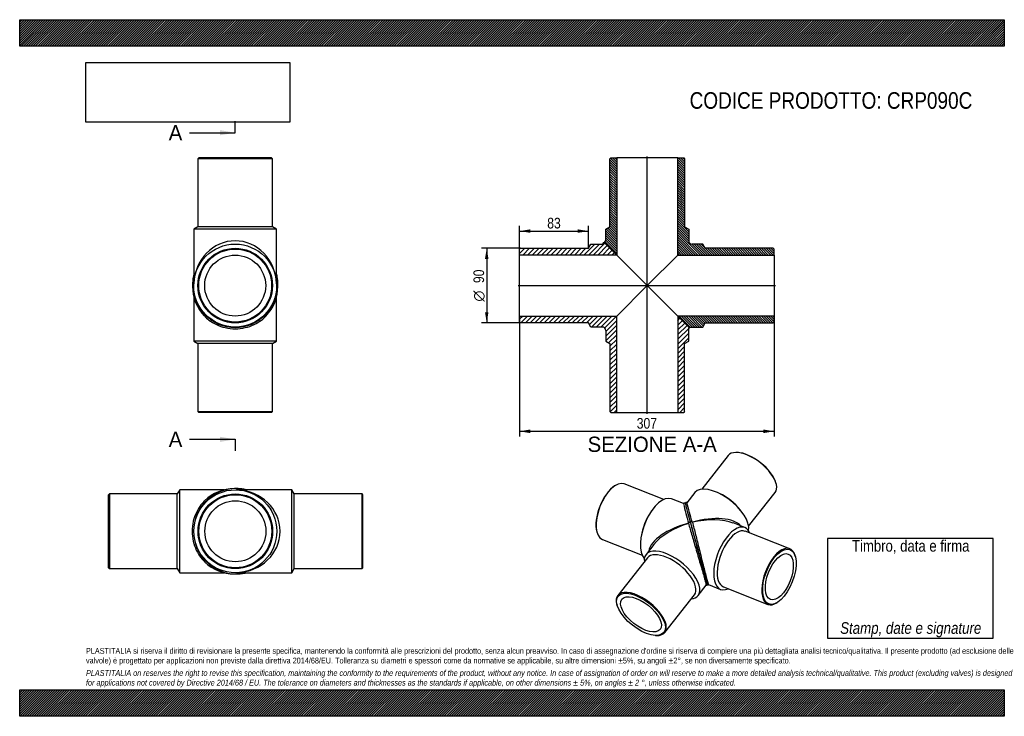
# Model space of a CAD drawing. Header units: millimetres. Extents: x 0 to 1188, y 0 to 840.
import ezdxf
from ezdxf.enums import TextEntityAlignment as Align
from ezdxf.lldxf.tags import DXFTag

# ---------------------------------------------------------------- set-up
doc = ezdxf.new("R2010")
doc.units = ezdxf.units.MM
doc.header["$LTSCALE"] = 4
for name, color, linetype in [('Default', 7, 'Continuous'), ('DV4_Default', 7, 'Continuous'), ('TP090C', 7, 'Continuous'), ('TP090C_MIR', 7, 'Continuous')]:
    doc.layers.add(name, color=color, linetype=linetype)
doc.styles.add('SEACAD_Arial_Narrow', font='ARIALN.TTF')
doc.styles.add('SEACAD_Solid_Edge_ANSI', font='seans.ttf')
doc.styles.add('SEACAD_Solid_Edge_ANSI1_Symbols', font='semeca1.ttf')
tags = doc.linetypes.add('CENTER2', pattern=[28.575, 19.05, -3.175, 3.175, -3.175]).pattern_tags.tags
tags[10:11] = [DXFTag(74, 4), DXFTag(75, 0), DXFTag(340, '0'), DXFTag(46, 0.0), DXFTag(50, 0.0), DXFTag(44, 0.0), DXFTag(45, 0.0)]
tags[8:9] = [DXFTag(74, 4), DXFTag(75, 0), DXFTag(340, '0'), DXFTag(46, 0.0), DXFTag(50, 0.0), DXFTag(44, 0.0), DXFTag(45, 0.0)]
tags[6:7] = [DXFTag(74, 4), DXFTag(75, 0), DXFTag(340, '0'), DXFTag(46, 0.0), DXFTag(50, 0.0), DXFTag(44, 0.0), DXFTag(45, 0.0)]
tags[4:5] = [DXFTag(74, 4), DXFTag(75, 0), DXFTag(340, '0'), DXFTag(46, 0.0), DXFTag(50, 0.0), DXFTag(44, 0.0), DXFTag(45, 0.0)]
doc.dimstyles.new('Plastitalia', dxfattribs={"dimtxt": 12.8, "dimasz": 12.8, "dimexe": 6.4, "dimexo": 0, "dimgap": 3.2, "dimtad": 1, "dimdec": 0, "dimtxsty": 'SEACAD_Arial_Narrow', "dimblk1": '_SE_FILLED', "dimblk2": '_SE_FILLED', "dimsah": 1, "dimcen": 6.4, "dimadec": 0, "dimazin": 0, "dimtfac": 0.7, "dimtdec": 1, "dimtmove": 0, "dimatfit": 3, "dimfxl": 1, "dimtolj": 1, "dimarcsym": 0})
picture_1 = doc.add_image_def('image1.jpg', size_in_pixel=(4302, 1260))

# ---------------------------------------------------------------- blocks, each defined once
blk = doc.blocks.new('SE')
at = {"layer": 'TP090C', "color": 7, "linetype": 'Continuous'}
for p, q in [((210, 506.1), (210, 452.4)), ((310, 452.4), (310, 506.1)), ((310, 452.4), (210, 452.4)), ((210, 452.4), (215, 449.4)), ((305, 449.4), (310, 452.4)), ((305, 449.4), (215, 449.4)), ((215, 449.4), (215, 367.4)), ((305, 367.4), (305, 449.4)), ((215, 367.4), (305, 367.4)), ((215, 367.4), (216, 366.4)), ((304, 366.4), (216, 366.4)), ((304, 366.4), (305, 367.4))]:
    blk.add_line(p, q, dxfattribs=at)
for start, end in [(179.9998, 224.2468), (316.0319, 0.0001)]:
    blk.add_arc((260, 518.4), 51.5, start, end, dxfattribs=at)
for centre, major_axis, start_param, end_param in [((210, 518.4), (1.5, 0), 3.010207, 3.141023), ((310, 518.4), (-1.5, 0), 3.142161, 3.299561)]:
    blk.add_ellipse(centre, major_axis=major_axis, ratio=0.707107, start_param=start_param, end_param=end_param, dxfattribs=at)
for points in [[(208.6, 520.5), (208.6, 519.8), (208.6, 519.2), (208.5, 518.4)], [(311.5, 518.4), (311.5, 519.2), (311.5, 519.9), (311.5, 520.6)]]:
    blk.add_open_spline(points, degree=3, dxfattribs=at)
blk.add_open_spline([(223.2, 482.4), (224.7, 480.8), (226.4, 479.3), (230.9, 475.8), (234, 473.9), (240.6, 470.8), (244.3, 469.5), (251.9, 467.8), (256, 467.3), (264.1, 467.3), (268.1, 467.8), (275.8, 469.5), (279.5, 470.8), (286.1, 473.9), (289.1, 475.8), (293.7, 479.3), (295.5, 480.9), (297.1, 482.6)], degree=3, knots=[0.2696295, 0.2696295, 0.2696295, 0.2696295, 0.3125, 0.3125, 0.375, 0.375, 0.4375, 0.4375, 0.5, 0.5, 0.5625, 0.5625, 0.625, 0.625, 0.6875, 0.6875, 0.7320746, 0.7320746, 0.7320746, 0.7320746], dxfattribs=at)
at = {"layer": 'TP090C_MIR', "color": 7, "linetype": 'Continuous'}
for p, q in [((216, 673.4), (215, 672.4)), ((305, 672.4), (215, 672.4)), ((215, 672.4), (215, 590.4)), ((304, 673.4), (216, 673.4)), ((305, 672.4), (304, 673.4)), ((305, 590.4), (305, 672.4)), ((215, 590.4), (210, 587.4)), ((310, 587.4), (210, 587.4)), ((210, 587.4), (210, 523.7)), ((305, 590.4), (215, 590.4)), ((310, 587.4), (305, 590.4)), ((310, 523.7), (310, 587.4)), ((210.1, 521.6), (210.1, 521.6)), ((210.1, 521.6), (210.1, 521.5)), ((310, 521.6), (310, 521.6)), ((310, 521.5), (310, 521.6))]:
    blk.add_line(p, q, dxfattribs=at)
for radius in [50, 45, 44, 36.8]:
    blk.add_circle((260, 519.4), radius, dxfattribs=at)
for centre, radius, start, end in [((259.6, 523.5), 49.5, 179.7737, 182.1334), ((260.5, 523.5), 49.5, 357.8668, 0.2255), ((260, 520.5), 51.5, 180.0013, 359.9987)]:
    blk.add_arc(centre, radius, start, end, dxfattribs=at)
for centre, major_axis, ratio, start_param, end_param in [((260, 519.4), (0, -54), 0.925926, 1.611594, 4.671591), ((210, 520.5), (1.5, 0), 0.707107, 1.541946, 3.142164), ((310, 520.5), (-1.5, 0), 0.707107, 3.141021, 4.741239)]:
    blk.add_ellipse(centre, major_axis=major_axis, ratio=ratio, start_param=start_param, end_param=end_param, dxfattribs=at)
for points, knots in [([(210, 533.1), (209.8, 531.9), (208.9, 527.7), (208.6, 523.8), (208.5, 520.5)], [0.91071476, 0.91071476, 0.91071476, 0.91071476, 0.93547315, 1, 1, 1, 1]), ([(311.5, 520.5), (311.5, 522.3), (311.4, 525.6), (310.8, 529.9), (310.2, 532.5), (310.1, 533.1)], [0, 0, 0, 0, 0.03425524, 0.07575885, 0.08901641, 0.08901641, 0.08901641, 0.08901641])]:
    blk.add_open_spline(points, degree=3, knots=knots, dxfattribs=at)
blk = doc.blocks.new('SE1')
at = {"layer": 'TP090C', "color": 7, "linetype": 'Continuous'}
for p, q in [((108.2, 268.1), (107.2, 267.1)), ((107.2, 179.1), (107.2, 267.1)), ((108.2, 268.1), (108.2, 178.1)), ((190.2, 268.1), (108.2, 268.1)), ((193.2, 273.1), (190.2, 268.1)), ((190.2, 178.1), (190.2, 268.1)), ((193.2, 173.1), (193.2, 273.1)), ((246.8, 273.1), (193.2, 273.1)), ((107.2, 179.1), (108.2, 178.1)), ((108.2, 178.1), (190.2, 178.1)), ((190.2, 178.1), (193.2, 173.1)), ((193.2, 173.1), (246.8, 173.1))]:
    blk.add_line(p, q, dxfattribs=at)
for start, end in [(89.9998, 134.2468), (226.0319, 270.0001)]:
    blk.add_arc((259.1, 223.1), 51.5, start, end, dxfattribs=at)
for centre, major_axis, start_param, end_param in [((259.1, 273.1), (0, -1.5), 3.010207, 3.141023), ((259.1, 173.1), (0, 1.5), 3.142161, 3.299561)]:
    blk.add_ellipse(centre, major_axis=major_axis, ratio=0.707107, start_param=start_param, end_param=end_param, dxfattribs=at)
for points in [[(261.3, 274.6), (260.6, 274.6), (259.9, 274.6), (259.1, 274.6)], [(259.1, 171.6), (259.9, 171.7), (260.6, 171.7), (261.3, 171.7)]]:
    blk.add_open_spline(points, degree=3, dxfattribs=at)
blk.add_open_spline([(223.2, 260), (221.6, 258.5), (220.1, 256.8), (216.6, 252.2), (214.7, 249.2), (211.6, 242.6), (210.3, 238.9), (208.5, 231.3), (208.1, 227.2), (208.1, 219.1), (208.5, 215.1), (210.3, 207.4), (211.5, 203.7), (214.7, 197.1), (216.6, 194.1), (220.1, 189.5), (221.7, 187.7), (223.4, 186.1)], degree=3, knots=[0.2696295, 0.2696295, 0.2696295, 0.2696295, 0.3125, 0.3125, 0.375, 0.375, 0.4375, 0.4375, 0.5, 0.5, 0.5625, 0.5625, 0.625, 0.625, 0.6875, 0.6875, 0.7320746, 0.7320746, 0.7320746, 0.7320746], dxfattribs=at)
at = {"layer": 'TP090C_MIR', "color": 7, "linetype": 'Continuous'}
for p, q in [((262.3, 273.1), (262.2, 273.1)), ((262.4, 273.1), (262.3, 273.1)), ((328.2, 273.1), (264.4, 273.1)), ((328.2, 173.1), (328.2, 273.1)), ((331.2, 268.1), (328.2, 273.1)), ((331.2, 178.1), (331.2, 268.1)), ((413.2, 268.1), (331.2, 268.1)), ((413.2, 178.1), (413.2, 268.1)), ((414.2, 267.1), (413.2, 268.1)), ((414.2, 179.1), (414.2, 267.1)), ((413.2, 178.1), (414.2, 179.1)), ((262.2, 173.2), (262.3, 173.2)), ((262.3, 173.2), (262.4, 173.2)), ((264.4, 173.1), (328.2, 173.1)), ((328.2, 173.1), (331.2, 178.1)), ((331.2, 178.1), (413.2, 178.1))]:
    blk.add_line(p, q, dxfattribs=at)
for radius in [50, 45, 44, 36.8]:
    blk.add_circle((260.2, 223.1), radius, dxfattribs=at)
for centre, radius, start, end in [((261.3, 223.1), 51.5, 90.0013, 269.9987), ((264.2, 223.6), 49.5, 89.7737, 92.1334), ((264.2, 222.7), 49.5, 267.8668, 270.2255)]:
    blk.add_arc(centre, radius, start, end, dxfattribs=at)
for centre, major_axis, ratio, start_param, end_param in [((261.3, 273.1), (0, -1.5), 0.707107, 1.541946, 3.142164), ((260.2, 223.1), (-54, 0), 0.925926, 1.611594, 4.671591), ((261.3, 173.1), (0, 1.5), 0.707107, 3.141021, 4.741239)]:
    blk.add_ellipse(centre, major_axis=major_axis, ratio=ratio, start_param=start_param, end_param=end_param, dxfattribs=at)
for points, knots in [([(273.8, 273.1), (272.6, 273.4), (268.4, 274.3), (264.6, 274.6), (261.3, 274.6)], [0.91071476, 0.91071476, 0.91071476, 0.91071476, 0.93547315, 1, 1, 1, 1]), ([(261.3, 171.6), (263, 171.7), (266.4, 171.8), (270.6, 172.4), (273.2, 173), (273.8, 173.1)], [0, 0, 0, 0, 0.03425524, 0.07575885, 0.08901641, 0.08901641, 0.08901641, 0.08901641])]:
    blk.add_open_spline(points, degree=3, knots=knots, dxfattribs=at)
blk = doc.blocks.new('SE2')
at = {"layer": 'TP090C', "color": 7, "linetype": 'Continuous'}
for p, q in [((718.5, 278.3), (717.8, 277.8)), ((777.2, 261.5), (729.3, 280.2)), ((800.9, 256.5), (786.4, 262.2)), ((762.1, 247.3), (761.1, 245.8)), ((807, 232.8), (807, 232.7)), ((696.2, 222.7), (696.5, 221.9)), ((749.8, 216.9), (749.5, 215.1)), ((703, 213.2), (751, 194.4)), ((765.1, 207.2), (755.7, 195.2)), ((757.6, 191.1), (721.8, 145.8)), ((818.5, 145.7), (828.2, 158)), ((778.3, 101.1), (814.1, 146.5)), ((720.5, 135.1), (720.7, 134.2)), ((767.3, 97.5), (768.1, 97.4))]:
    blk.add_line(p, q, dxfattribs=at)
for centre, radius, start, end in [((1326.4, 378.2), 539.4, 193.0348, 195.6314), ((4571.6, 1241), 3895, 194.6444, 194.6494), ((29500.9, 7982.3), 29719.6, 195.11362, 195.20222), ((5500.2, 1446.7), 4844.9, 195.2409, 195.3692), ((489.3, 72.1), 351.2, 14.4817, 15.1812)]:
    blk.add_arc(centre, radius, start, end, dxfattribs=at)
for centre, major_axis, ratio, start_param, end_param in [((716.1, 246.7), (-13.1, -33.5), 0.47604, 3.141593, 6.283185), ((715.5, 247), (12.8, 32.8), 0.47604, 0.571993, 2.569599), ((771.8, 224.9), (-14.6, -37.2), 0.47604, 3.141593, 6.061157), ((769.9, 225.7), (-13.1, -33.5), 0.47604, 4.266394, 5.158384), ((816.4, 207.5), (9.6, -35.4), 0.001558, 3.140438, 4.142502), ((816.4, 207.5), (57.3, 13.3), 0.456086, 1.629097, 2.953074), ((816.4, 207.5), (56.2, 17.4), 0.456121, 1.596264, 2.555221), ((808.1, 233.1), (1.16, 0.31), 0.671516, 0.002303, 3.172746), ((816.4, 207.5), (-9.6, 35.4), 0.001558, 1.000909, 3.142747), ((787.1, 170.4), (31.4, -24.8), 0.473626, 0, 3.592619), ((785.8, 168.8), (28.3, -22.3), 0.473626, 0, 3.141593), ((750, 123.4), (-28.3, 22.3), 0.473626, 0, 0.567788), ((750, 123.4), (-28.3, 22.3), 0.473626, 2.573805, 6.283185), ((787.1, 170.4), (31.4, -24.8), 0.473626, 5.832158, 6.283185)]:
    blk.add_ellipse(centre, major_axis=major_axis, ratio=ratio, start_param=start_param, end_param=end_param, dxfattribs=at)
for major_axis in [(27.6, -21.8), (23.1, -18.2)]:
    blk.add_ellipse((749.6, 122.9), major_axis=major_axis, ratio=0.473626, dxfattribs=at)
for points, degree, knots in [([(803.2, 256.1), (803.2, 256.1), (803.2, 256.2), (803.1, 256.4), (803, 256.7), (802.8, 256.9), (802.6, 257), (802.5, 257.1), (802.3, 257.1), (802.1, 257.2), (801.7, 257.2), (801.4, 257.1), (801.1, 256.9), (801, 256.6), (800.9, 256.5), (800.9, 256.5)], 3, [0, 0, 0, 0, 0.095236, 0.36902, 0.538861, 0.681274, 0.712762, 0.74245, 0.772752, 0.806235, 0.84471, 0.901202, 0.939693, 0.982555, 1, 1, 1, 1]), ([(807, 232.7), (808.2, 228.2), (809.6, 223.1), (812, 215), (812.8, 212.2), (814.5, 206.4), (815.4, 203.4), (817.2, 197.3), (818.1, 194.2), (819.9, 188), (820.9, 184.9), (822.7, 178.8), (823.5, 175.9), (825.1, 170.4), (825.8, 168), (826.9, 163.8), (827.4, 162), (828, 159.5), (828.2, 158.7), (828.2, 158.1), (828.2, 158), (828.2, 157.9)], 3, [0, 0, 0, 0, 0.125, 0.125, 0.1875, 0.1875, 0.25, 0.25, 0.3125, 0.3125, 0.375, 0.375, 0.4375, 0.4375, 0.5, 0.5, 0.5625, 0.5625, 0.625, 0.625, 0.6531958, 0.6531958, 0.6531958, 0.6531958]), ([(821.3, 189), (821.9, 186.8), (822.5, 184.7), (823.1, 182.6), (823.6, 180.5), (824.2, 178.5), (824.7, 176.7), (825.2, 174.8), (825.6, 173.1)], 2, [0, 0, 0, 0.25, 0.25, 0.5, 0.5, 0.75, 0.75, 1, 1, 1]), ([(828.2, 157.9), (828.3, 157.9), (828.5, 157.9), (828.8, 158.1), (829, 158.2), (829.2, 158.4), (829.3, 158.6), (829.4, 158.8), (829.4, 159), (829.4, 159.3), (829.4, 159.5), (829.3, 159.7)], 3, [0, 0, 0, 0, 0.054975, 0.094715, 0.12964, 0.163727, 0.200132, 0.313854, 0.43783, 0.636859, 1, 1, 1, 1])]:
    blk.add_open_spline(points, degree=degree, knots=knots, dxfattribs=at)
at = {"layer": 'TP090C_MIR', "color": 7, "linetype": 'Continuous'}
for p, q in [((854.9, 314.4), (822.9, 273.9)), ((865.9, 318.1), (865, 318.1)), ((912.7, 280.5), (912.5, 281.3)), ((814.7, 269.9), (805, 257.6)), ((844.3, 268.6), (842.7, 269.4)), ((879.4, 229.3), (911.4, 269.8)), ((870.5, 247.4), (869.4, 248.9)), ((811.6, 234), (811.6, 233.9)), ((874.8, 227.6), (860.8, 233.1)), ((929.1, 202), (875.4, 223.1)), ((935.8, 192.5), (935.6, 193.3)), ((831.1, 158.8), (845.7, 153.1)), ((849.1, 156), (902.8, 135)), ((913.6, 137), (914.3, 137.4))]:
    blk.add_line(p, q, dxfattribs=at)
for centre, radius, start, end in [((4673.1, 1268.6), 4000.2, 194.6625, 194.9979), ((-505.9, -123.2), 1365, 15.173, 16.1989), ((29505.2, 7983.5), 29724.1, 195.11362, 195.20221), ((5508.6, 1449), 4853.7, 195.2411, 195.3691), ((913.2, 184.6), 87.5, 194.5631, 196.3574), ((913.2, 184.6), 87.5, 196.3574, 196.7092)]:
    blk.add_arc(centre, radius, start, end, dxfattribs=at)
for centre, major_axis, ratio, start_param, end_param in [((883.2, 292.1), (28.3, -22.3), 0.473626, 0, 3.141593), ((883.6, 292.7), (-27.6, 21.8), 0.473626, 3.70938, 5.715398), ((846.1, 245.1), (31.4, -24.8), 0.473626, 0.217543, 3.141593), ((847.4, 246.8), (28.3, -22.3), 0.473626, 1.111309, 2.030283), ((816.4, 207.5), (-56.2, -17.4), 0.456121, 3.329598, 4.656261), ((816.4, 207.5), (-57.3, -13.3), 0.456086, 3.727827, 4.689093), ((810.4, 233.7), (1.16, 0.31), 0.671516, -0.026547, 3.143896), ((860.3, 190.3), (14.6, 37.2), 0.47604, 0, 3.592619), ((862.2, 189.5), (13.1, 33.5), 0.47604, 0, 3.141593), ((860.3, 190.3), (14.6, 37.2), 0.47604, 5.832158, 6.283185), ((916, 168.5), (-13.1, -33.5), 0.47604, 2.569599, 6.283185), ((916, 168.5), (-13.1, -33.5), 0.47604, 0, 0.571993)]:
    blk.add_ellipse(centre, major_axis=major_axis, ratio=ratio, start_param=start_param, end_param=end_param, dxfattribs=at)
for major_axis in [(12.8, 32.8), (10.7, 27.4)]:
    blk.add_ellipse((916.6, 168.3), major_axis=major_axis, ratio=0.47604, dxfattribs=at)
for points, knots in [([(805, 257.6), (805, 257.6), (804.8, 257.7), (804.6, 257.8), (804.2, 257.8), (803.9, 257.8), (803.6, 257.6), (803.4, 257.4), (803.3, 257.3), (803.2, 257.1), (803.1, 256.9), (803.1, 256.6), (803.1, 256.3), (803.2, 256.2), (803.2, 256.2)], [0, 0, 0, 0, 0.020772, 0.069027, 0.111984, 0.173766, 0.216677, 0.253884, 0.287643, 0.321023, 0.356653, 0.601906, 0.918515, 1, 1, 1, 1]), ([(811.6, 233.9), (812.9, 229.4), (814.2, 224.4), (816.3, 216.2), (817, 213.3), (818.4, 207.5), (819.2, 204.4), (820.7, 198.3), (821.5, 195.1), (823, 188.8), (823.8, 185.7), (825.3, 179.5), (826.1, 176.6), (827.5, 171.1), (828.1, 168.6), (829.3, 164.4), (829.8, 162.7), (830.5, 160.2), (830.8, 159.4), (831.1, 158.9), (831.1, 158.8), (831.2, 158.7)], [0, 0, 0, 0, 0.125, 0.125, 0.1875, 0.1875, 0.25, 0.25, 0.3125, 0.3125, 0.375, 0.375, 0.4375, 0.4375, 0.5, 0.5, 0.5625, 0.5625, 0.625, 0.625, 0.6525337, 0.6525337, 0.6525337, 0.6525337]), ([(821.3, 189), (822.1, 186.1), (822.9, 183.2), (824.3, 177.9), (825, 175.4), (825.6, 173.1)], [0, 0, 0, 0, 0.5, 0.5, 1, 1, 1, 1]), ([(829.3, 159.8), (829.3, 159.8), (829.4, 159.5), (829.5, 159.3), (829.6, 159.1), (829.6, 159), (829.8, 158.9), (829.9, 158.8), (830, 158.7), (830.3, 158.6), (830.5, 158.5), (830.8, 158.6), (831.1, 158.7), (831.2, 158.7), (831.2, 158.8)], [0, 0, 0, 0, 0.025166, 0.535887, 0.65236, 0.745635, 0.782729, 0.814848, 0.844093, 0.873426, 0.907374, 0.954492, 0.982867, 1, 1, 1, 1])]:
    blk.add_open_spline(points, degree=3, knots=knots, dxfattribs=at)
blk = doc.blocks.new('SE4')
at = {"color": 7, "linetype": 'Continuous', "style": 'SEACAD_Solid_Edge_ANSI'}
blk.add_text('A', height=18.4, dxfattribs=at).set_placement((179.8, 712.9), align=Align.TOP_LEFT)
blk = doc.blocks.new('SE5')
at = {"color": 7, "linetype": 'Continuous', "style": 'SEACAD_Solid_Edge_ANSI'}
blk.add_text('A', height=18.4, dxfattribs=at).set_placement((179.8, 343.2), align=Align.TOP_LEFT)
blk = doc.blocks.new('SEANNOT_GROUP')
at = {"linetype": 'Continuous'}
blk.add_hatch(color=7, dxfattribs=at).paths.add_polyline_path([(241.6, 700.6), (260, 703.7), (241.6, 706.8)])
at = {"color": 7, "linetype": 'Continuous'}
blk.add_lwpolyline([(204.8, 703.7), (260, 703.7)], dxfattribs=at)
blk = doc.blocks.new('SEANNOT_GROUP1')
at = {"linetype": 'Continuous'}
blk.add_hatch(color=7, dxfattribs=at).paths.add_polyline_path([(241.6, 330.9), (260, 334), (241.6, 337.1)])
at = {"color": 7, "linetype": 'Continuous'}
blk.add_lwpolyline([(204.8, 334), (260, 334)], dxfattribs=at)
blk = doc.blocks.new('SE3')
at = {"layer": 'Default', "color": 7, "linetype": 'CENTER2'}
for p, q in [((260, 703.7), (260, 717.5)), ((260, 334), (260, 320.2))]:
    blk.add_line(p, q, dxfattribs=at)
at = {"layer": 'Default', "color": 7, "linetype": 'CENTER2', "const_width": 0.0001}
blk.add_lwpolyline([(260, 703.7), (260, 334)], dxfattribs=at)
at = {"layer": 'Default'}
for name in ['SE4', 'SEANNOT_GROUP', 'SE5', 'SEANNOT_GROUP1']:
    blk.add_blockref(name, (0, 0), dxfattribs=at)
blk = doc.blocks.new('SE6')
at = {"layer": 'TP090C', "linetype": 'Continuous'}
h = blk.add_hatch(dxfattribs=at)
h.set_pattern_fill('LINE', scale=1.25984, angle=45, style=0)
edge = h.paths.add_edge_path()
edge.add_line((686.2, 564.4), (604.2, 564.4))
edge.add_line((604.2, 564.4), (603.2, 563.4))
edge.add_line((603.2, 563.4), (603.2, 556.2))
edge.add_line((603.2, 556.2), (720.4, 556.2))
edge.add_line((720.4, 556.2), (706, 570.6))
edge.add_spline(control_points=[(706, 570.6), (705.9, 570.7), (705.8, 570.8), (705.5, 570.9), (705.4, 571), (704.9, 571.1), (704.6, 571), (704.2, 570.8), (704.1, 570.8), (703.8, 570.6), (703.7, 570.4), (703.5, 570.1), (703.4, 569.7), (703.5, 569.4)], knot_values=[0, 0, 0, 0, 0.125, 0.125, 0.25, 0.25, 0.5, 0.5, 0.625, 0.625, 0.75, 0.75, 1, 1, 1, 1], degree=3, periodic=0)
edge.add_arc((703.2, 573.4), 4, 270, 273.8879, ccw=False)
edge.add_line((703.2, 569.4), (689.2, 569.4))
edge.add_line((689.2, 569.4), (686.2, 564.4))
h = blk.add_hatch(dxfattribs=at)
h.set_pattern_fill('LINE', scale=1.25984, angle=45, style=0)
edge = h.paths.add_edge_path()
edge.add_line((686.2, 474.4), (689.2, 469.4))
edge.add_line((689.2, 469.4), (703.2, 469.4))
edge.add_arc((703.2, 465.4), 4, 0, 90, ccw=False)
edge.add_line((707.2, 465.4), (707.2, 452.4))
edge.add_line((707.2, 452.4), (712.2, 449.4))
edge.add_line((712.2, 449.4), (712.2, 367.4))
edge.add_line((712.2, 367.4), (713.2, 366.4))
edge.add_line((713.2, 366.4), (720.4, 366.4))
edge.add_line((720.4, 366.4), (720.4, 482.6))
edge.add_line((720.4, 482.6), (603.2, 482.6))
edge.add_line((603.2, 482.6), (603.2, 475.4))
edge.add_line((603.2, 475.4), (604.2, 474.4))
edge.add_line((604.2, 474.4), (686.2, 474.4))
h = blk.add_hatch(dxfattribs=at)
h.set_pattern_fill('LINE', scale=1.25984, angle=45, style=0)
edge = h.paths.add_edge_path()
edge.add_line((802.2, 367.4), (802.2, 449.4))
edge.add_line((802.2, 449.4), (807.2, 452.4))
edge.add_line((807.2, 452.4), (807.2, 467.3))
edge.add_spline(control_points=[(807.2, 467.3), (807.9, 468), (807.7, 468.9), (807.2, 469.4)], knot_values=[0, 0, 0, 0, 0.25, 0.25, 0.25, 0.25], weights=[0.5, 0.5, 0.666667, 1], degree=3, periodic=0)
edge.add_line((807.2, 469.4), (794, 482.6))
edge.add_line((794, 482.6), (794, 366.4))
edge.add_line((794, 366.4), (801.2, 366.4))
edge.add_line((801.2, 366.4), (802.2, 367.4))
at = {"layer": 'TP090C_MIR', "linetype": 'Continuous'}
h = blk.add_hatch(dxfattribs=at)
h.set_pattern_fill('LINE', scale=0.62992, angle=135, style=0)
edge = h.paths.add_edge_path()
edge.add_line((707.2, 587.4), (707.2, 573.4))
edge.add_arc((703.2, 573.4), 4, 356.1121, 360, ccw=False)
edge.add_spline(control_points=[(707.2, 573.2), (707, 573.2), (706.9, 573.2), (706.6, 573.1), (706.4, 573), (706.2, 572.9), (706.1, 572.8), (705.9, 572.6), (705.8, 572.4), (705.6, 572), (705.5, 571.7), (705.6, 571.3), (705.7, 571.1), (705.8, 570.8), (705.9, 570.7), (706, 570.6)], knot_values=[0, 0, 0, 0, 0.125, 0.125, 0.25, 0.25, 0.375, 0.375, 0.5, 0.5, 0.75, 0.75, 0.875, 0.875, 1, 1, 1, 1], degree=3, periodic=0)
edge.add_line((706, 570.6), (720.4, 556.2))
edge.add_line((720.4, 556.2), (720.4, 673.4))
edge.add_line((720.4, 673.4), (713.2, 673.4))
edge.add_line((713.2, 673.4), (712.2, 672.4))
edge.add_line((712.2, 672.4), (712.2, 590.4))
edge.add_line((712.2, 590.4), (707.2, 587.4))
h = blk.add_hatch(dxfattribs=at)
h.set_pattern_fill('LINE', scale=0.629921, angle=135, style=0)
edge = h.paths.add_edge_path()
edge.add_line((802.2, 672.4), (801.2, 673.4))
edge.add_line((801.2, 673.4), (794, 673.4))
edge.add_line((794, 673.4), (794, 556.2))
edge.add_line((794, 556.2), (910.2, 556.2))
edge.add_line((910.2, 556.2), (910.2, 563.4))
edge.add_line((910.2, 563.4), (909.2, 564.4))
edge.add_line((909.2, 564.4), (827.2, 564.4))
edge.add_line((827.2, 564.4), (824.2, 569.4))
edge.add_line((824.2, 569.4), (811.2, 569.4))
edge.add_arc((811.2, 573.4), 4, 180, 270, ccw=False)
edge.add_line((807.2, 573.4), (807.2, 587.4))
edge.add_line((807.2, 587.4), (802.2, 590.4))
edge.add_line((802.2, 590.4), (802.2, 672.4))
h = blk.add_hatch(dxfattribs=at)
h.set_pattern_fill('LINE', scale=0.629921, angle=135, style=0)
edge = h.paths.add_edge_path()
edge.add_line((827.2, 474.4), (909.2, 474.4))
edge.add_line((909.2, 474.4), (910.2, 475.4))
edge.add_line((910.2, 475.4), (910.2, 482.6))
edge.add_line((910.2, 482.6), (794, 482.6))
edge.add_line((794, 482.6), (807.2, 469.4))
edge.add_spline(control_points=[(807.2, 469.4), (807.7, 468.9), (808.6, 468.7), (809.3, 469.4)], knot_values=[0, 0, 0, 0, 0.25, 0.25, 0.25, 0.25], weights=[1, 0.666667, 0.5, 0.5], degree=3, periodic=0)
edge.add_line((809.3, 469.4), (824.2, 469.4))
edge.add_line((824.2, 469.4), (827.2, 474.4))
at = {"layer": 'DV4_Default', "color": 7, "linetype": 'CENTER2'}
for p, q in [((757.2, 364.7), (757.2, 675.2)), ((601.4, 519.4), (911.9, 519.4))]:
    blk.add_line(p, q, dxfattribs=at)
at = {"layer": 'TP090C', "color": 7, "linetype": 'Continuous'}
for p, q in [((706, 570.6), (720.4, 556.2)), ((603.2, 563.4), (604.2, 564.4)), ((603.2, 556.2), (603.2, 563.4)), ((604.2, 564.4), (686.2, 564.4)), ((686.2, 564.4), (689.2, 569.4)), ((689.2, 569.4), (703.2, 569.4)), ((603.2, 482.6), (603.2, 556.2)), ((720.4, 556.2), (603.2, 556.2)), ((757.2, 519.4), (720.4, 556.2)), ((720.4, 482.6), (757.2, 519.4)), ((757.2, 519.4), (794, 482.6)), ((603.2, 475.4), (603.2, 482.6)), ((603.2, 482.6), (720.4, 482.6)), ((604.2, 474.4), (603.2, 475.4)), ((720.4, 366.4), (720.4, 482.6)), ((794, 482.6), (794, 366.4)), ((794, 482.6), (807.2, 469.4)), ((686.2, 474.4), (604.2, 474.4)), ((689.2, 469.4), (686.2, 474.4)), ((703.2, 469.4), (689.2, 469.4)), ((707.2, 465.4), (707.2, 452.4)), ((807.2, 452.4), (807.2, 467.3)), ((707.2, 452.4), (712.2, 449.4)), ((802.2, 449.4), (807.2, 452.4)), ((712.2, 449.4), (712.2, 367.4)), ((802.2, 367.4), (802.2, 449.4)), ((713.2, 366.4), (712.2, 367.4)), ((713.2, 366.4), (720.4, 366.4)), ((720.4, 366.4), (794, 366.4)), ((794, 366.4), (801.2, 366.4)), ((802.2, 367.4), (801.2, 366.4))]:
    blk.add_line(p, q, dxfattribs=at)
for centre, start, end in [((703.2, 573.4), 270, 273.8879), ((703.2, 465.4), 0, 90)]:
    blk.add_arc(centre, 4, start, end, dxfattribs=at)
blk.add_open_spline([(706, 570.6), (705.9, 570.7), (705.8, 570.8), (705.5, 570.9), (705.4, 571), (704.9, 571.1), (704.6, 571), (704.2, 570.8), (704.1, 570.8), (703.8, 570.6), (703.7, 570.4), (703.5, 570.1), (703.4, 569.7), (703.5, 569.4)], degree=3, knots=[0, 0, 0, 0, 0.125, 0.125, 0.25, 0.25, 0.5, 0.5, 0.625, 0.625, 0.75, 0.75, 1, 1, 1, 1], dxfattribs=at)
blk.add_open_spline([(705.6, 570.9), (705.6, 570.9), (705.5, 570.9), (705.5, 570.9)], degree=3, dxfattribs=at)
blk.add_rational_spline([(807.2, 467.3), (807.9, 468), (807.7, 468.9), (807.2, 469.4)], [0.5, 0.500000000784, 0.666666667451, 1], degree=3, dxfattribs=at)
at = {"layer": 'TP090C_MIR', "color": 7, "linetype": 'Continuous'}
for p, q in [((712.2, 672.4), (713.2, 673.4)), ((712.2, 590.4), (712.2, 672.4)), ((713.2, 673.4), (720.4, 673.4)), ((794, 673.4), (720.4, 673.4)), ((720.4, 673.4), (720.4, 556.2)), ((794, 673.4), (801.2, 673.4)), ((794, 556.2), (794, 673.4)), ((801.2, 673.4), (802.2, 672.4)), ((802.2, 672.4), (802.2, 590.4)), ((707.2, 587.4), (712.2, 590.4)), ((707.2, 573.4), (707.2, 587.4)), ((802.2, 590.4), (807.2, 587.4)), ((807.2, 587.4), (807.2, 573.4)), ((720.4, 556.2), (706, 570.6)), ((824.2, 569.4), (811.2, 569.4)), ((827.2, 564.4), (824.2, 569.4)), ((909.2, 564.4), (827.2, 564.4)), ((909.2, 564.4), (910.2, 563.4)), ((910.2, 556.2), (910.2, 563.4)), ((757.2, 519.4), (720.4, 556.2)), ((794, 556.2), (757.2, 519.4)), ((794, 556.2), (910.2, 556.2)), ((910.2, 556.2), (910.2, 482.6)), ((757.2, 519.4), (794, 482.6)), ((910.2, 482.6), (794, 482.6)), ((807.2, 469.4), (794, 482.6)), ((910.2, 475.4), (909.2, 474.4)), ((910.2, 475.4), (910.2, 482.6)), ((809.3, 469.4), (824.2, 469.4)), ((824.2, 469.4), (827.2, 474.4)), ((827.2, 474.4), (909.2, 474.4))]:
    blk.add_line(p, q, dxfattribs=at)
for centre, start, end in [((703.2, 573.4), 356.1121, 0), ((811.2, 573.4), 180, 270)]:
    blk.add_arc(centre, 4, start, end, dxfattribs=at)
blk.add_open_spline([(707.2, 573.2), (707, 573.2), (706.9, 573.2), (706.6, 573.1), (706.4, 573), (706.2, 572.9), (706.1, 572.8), (705.9, 572.6), (705.8, 572.4), (705.6, 572), (705.5, 571.7), (705.6, 571.3), (705.7, 571.1), (705.8, 570.8), (705.9, 570.7), (706, 570.6)], degree=3, knots=[0, 0, 0, 0, 0.125, 0.125, 0.25, 0.25, 0.375, 0.375, 0.5, 0.5, 0.75, 0.75, 0.875, 0.875, 1, 1, 1, 1], dxfattribs=at)
blk.add_rational_spline([(807.2, 469.4), (807.7, 468.9), (808.6, 468.7), (809.3, 469.4)], [1, 0.666666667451, 0.500000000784, 0.5], degree=3, dxfattribs=at)
blk = doc.blocks.new('GDimGGroup')
at = {"layer": 'Default', "linetype": 'Continuous'}
for points in [[(561.4, 551.6), (565.6, 551.6), (563.5, 564.4)], [(561.4, 487.2), (563.5, 474.4), (565.6, 487.2)]]:
    blk.add_hatch(color=7, dxfattribs=at).paths.add_polyline_path(points)
at = {"layer": 'Default', "color": 7, "linetype": 'Continuous'}
for p, q in [((604.2, 564.4), (557.1, 564.4)), ((563.5, 564.4), (563.5, 474.4)), ((604.2, 474.4), (557.1, 474.4))]:
    blk.add_line(p, q, dxfattribs=at)
for s, style, p in [('90', 'SEACAD_Arial_Narrow', (547.5, 522.4)), ('O', 'SEACAD_Solid_Edge_ANSI1_Symbols', (547.5, 500.1))]:
    blk.add_text(s, height=12.8, rotation=90, dxfattribs=dict(at, style=style)).set_placement(p, align=Align.TOP_LEFT)
blk = doc.blocks.new('DMBLK5')
at = {"layer": 'Default', "linetype": 'Continuous'}
for points in [[(616, 587.2), (603.2, 585.1), (616, 583)], [(673.4, 587.2), (673.4, 583), (686.2, 585.1)]]:
    blk.add_hatch(color=7, dxfattribs=at).paths.add_polyline_path(points)
at = {"layer": 'Default', "color": 7, "linetype": 'Continuous'}
for p, q in [((603.2, 556.2), (603.2, 591.5)), ((603.2, 585.1), (686.2, 585.1)), ((686.2, 564.4), (686.2, 591.5))]:
    blk.add_line(p, q, dxfattribs=at)
at = {"layer": 'Default', "color": 7, "linetype": 'Continuous', "style": 'SEACAD_Arial_Narrow'}
blk.add_text('83', height=12.8, dxfattribs=at).set_placement((636.5, 601.1), align=Align.TOP_LEFT)
blk = doc.blocks.new('_SE_FILLED')
at = {"color": 0}
blk.add_line((0, 0), (-1, 0), dxfattribs=at)
blk.add_solid([(0, 0), (-1, -0.1665), (-1, 0.1665), (0, 0)], dxfattribs=at)
blk = doc.blocks.new('DMBLK6')
at = {"layer": 'Default', "linetype": 'Continuous'}
for points in [[(616, 341.5), (616, 345.8), (603.2, 343.7)], [(897.4, 341.5), (910.2, 343.7), (897.4, 345.8)]]:
    blk.add_hatch(color=7, dxfattribs=at).paths.add_polyline_path(points)
at = {"layer": 'Default', "color": 7, "linetype": 'Continuous'}
for p, q in [((603.2, 482.6), (603.2, 337.3)), ((910.2, 482.6), (910.2, 337.3)), ((603.2, 343.7), (910.2, 343.7))]:
    blk.add_line(p, q, dxfattribs=at)
at = {"layer": 'Default', "color": 7, "linetype": 'Continuous', "style": 'SEACAD_Arial_Narrow'}
blk.add_text('307', height=12.8, dxfattribs=at).set_placement((744.5, 359.7), align=Align.TOP_LEFT)

msp = doc.modelspace()

# ---------------------------------------------------------------- hatches: boundary and pattern name
at = {"layer": 'Default', "linetype": 'Continuous'}
h = msp.add_hatch(dxfattribs=at)
h.set_pattern_fill('LINE', scale=0.629921, angle=45, style=0)
h.paths.add_polyline_path([(1188, 808), (1188, 840), (0, 840), (0, 808)])
for points in [[(1188, 808), (1188, 840), (0, 840), (0, 808)], [(1188, 0), (1188, 32), (0, 32), (0, 0)]]:
    msp.add_hatch(color=7, dxfattribs=at).paths.add_polyline_path(points)
h = msp.add_hatch(dxfattribs=at)
h.set_pattern_fill('LINE', scale=0.629921, angle=45, style=0)
h.paths.add_polyline_path([(1188, 0), (1188, 32), (0, 32), (0, 0)])

# ---------------------------------------------------------------- linework, layer by layer
at = {"layer": 'Default', "color": 7, "linetype": 'Continuous'}
for p, q in [((0, 840), (1188, 840)), ((0, 808), (0, 840)), ((1188, 840), (1188, 808)), ((1188, 808), (0, 808)), ((1174.5, 214.3), (974.5, 214.3)), ((974.5, 214.3), (974.5, 94.3)), ((1174.5, 94.3), (1174.5, 214.3)), ((974.5, 94.3), (1174.5, 94.3)), ((0, 32), (1188, 32)), ((0, 0), (0, 32)), ((1188, 32), (1188, 0)), ((1188, 0), (0, 0))]:
    msp.add_line(p, q, dxfattribs=at)

# ---------------------------------------------------------------- block references
at = {"layer": 'Default'}
for name in ['SE3', 'SE', 'SE6', 'GDimGGroup', 'SE2', 'SE1']:
    msp.add_blockref(name, (0, 0), dxfattribs=at)

# ---------------------------------------------------------------- texts
at = {"layer": 'Default', "color": 7, "linetype": 'Continuous', "style": 'SEACAD_Solid_Edge_ANSI'}
msp.add_text('SEZIONE A-A', height=18.4, dxfattribs=at).set_placement((685.2, 337.2), align=Align.TOP_LEFT)
at = {"layer": 'Default'}
for s, insert, char_height, width, attachment_point in [('{\\fArial Narrow|b0||i0||c0|p34;\\C7;\\H20.;\\W1.;CODICE PRODOTTO: CRP090C}', (808.3, 752.6), 20, 342.023, 1), ('{\\fArial Narrow|b0||i0||c0|p34;\\C7;\\H13.82888889;\\W1.;\\T1.;Timbro, data e firma}', (1075.1, 204.2), 13.829, 209.39, 5), ('{\\fArial Narrow|b0||i0||c0|p34;\\C7;\\H14.;\\W1.;\\P}{\\fArial Narrow|b0||i1||c0|p34;\\C7;\\H14.;\\W1.;Stamp, date e signature}', (1075.1, 116), 14, 222.654, 5), ("{\\fArial Narrow|b0||i0||c0|p34;\\C7;\\H7.;\\W1.;PLASTITALIA si riserva il diritto di revisionare la presente specifica, mantenendo la conformità alle prescrizioni del prodotto, senza alcun preavviso. In caso di assegnazione d'ordine si riserva di compiere una più dettagliata analisi tecnico/qualitativa. Il presente prodotto (ad esclusione delle \\P}{\\fArial Narrow|b0||i0||c0|p34;\\C7;\\H7.;\\W1.;valvole) è progettato per applicazioni non previste dalla direttiva 2014/68/EU. Tolleranza su diametri e spessori come da normative se applicabile, su altre dimensioni ±5%, su angoli ±2°, se non diversamente specificato.\\P}{\\fArial Narrow|b0||i0||c0|p34;\\C7;\\H2.;\\W1.;   \\P}{\\fArial Narrow|b0||i1||c0|p34;\\C7;\\H7.;\\W1.;PLASTITALIA on reserves the right to revise this specification, maintaining the conformity to the requirements of the product, without any notice. In case of assignation of order on will reserve to make a more detailed analysis technical/qualitative. This product (excluding valves) is designed \\P}{\\fArial Narrow|b0||i1||c0|p34;\\C7;\\H7.;\\W1.;for applications not covered by Directive 2014/68 / EU. The tolerance on diameters and thicknesses as the standards if applicable, on other dimensions ± 5%, on angles ± 2 °, unless otherwise indicated.\\P}", (80, 82.4), 7, 1028, 1)]:
    msp.add_mtext(s, dxfattribs=dict(at, insert=insert, char_height=char_height, width=width, attachment_point=attachment_point))

# ---------------------------------------------------------------- dimensions: what is measured, and where the dimension line sits
at = {"layer": 'Default', "color": 7, "linetype": 'Continuous'}
dim = msp.add_linear_dim(base=(686.2, 585.1), p1=(603.2, 556.2), p2=(686.2, 564.4), text='\\A1;<>', dimstyle='Plastitalia', dxfattribs=at)
dim.commit()
dim.dimension.update_dxf_attribs({"geometry": 'DMBLK5', "text_midpoint": (644.7, 585.1), "dimtype": 160})
dim = msp.add_linear_dim(base=(603.2, 343.7), p1=(603.2, 556.2), p2=(910.2, 556.2), angle=360, text='\\A1;<>', dimstyle='Plastitalia', dxfattribs=at)
dim.commit()
dim.dimension.update_dxf_attribs({"geometry": 'DMBLK6', "text_midpoint": (756.7, 343.7), "dimtype": 161})

# ---------------------------------------------------------------- pictures from other files: only their frames are drawn
image = msp.add_image(picture_1, insert=(80, 716.4), size_in_units=(245.8, 72))
image.dxf.flags = 7

doc.saveas('drawing.dxf')
